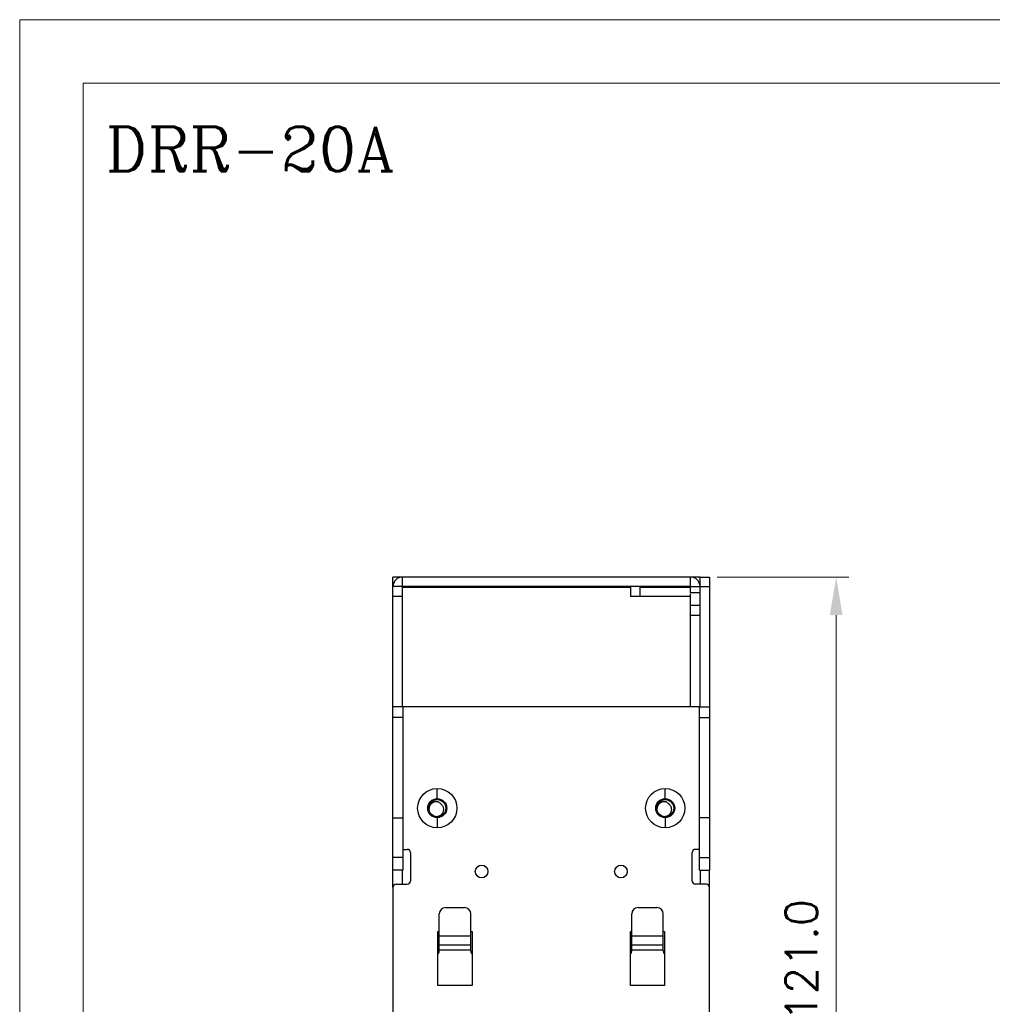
# Model space of a CAD drawing. Header units: millimetres. Extents: x 0 to 420, y 0 to 297.
# Tile 4 of 8: x 0 to 154, y 142 to 297. Entities that reach past the tile are written whole.
import ezdxf

# ---------------------------------------------------------------- set-up
doc = ezdxf.new("R2010")
doc.units = ezdxf.units.MM
doc.layers.get('0').update_dxf_attribs({"linetype": 'CONTINUOUS', "lineweight": 13})
doc.layers.get('Defpoints').update_dxf_attribs({"linetype": 'CONTINUOUS', "lineweight": 13})
doc.layers.add('Dimension', color=2, linetype='CONTINUOUS', lineweight=9)
doc.layers.add('Line', color=3, linetype='CONTINUOUS', lineweight=25)
doc.styles.add('ROMANC', font='romanc')
doc.styles.get("Standard").update_dxf_attribs({"font": 'romans.shx'})
doc.dimstyles.new('yutana', dxfattribs={"dimtxt": 3.5, "dimasz": 3, "dimexe": 1, "dimexo": 0.6, "dimgap": 1.5, "dimtad": 1, "dimdec": 1, "dimzin": 0, "dimdsep": 46, "dimtxsty": 'Standard', "dimcen": 0, "dimadec": 0, "dimazin": 0, "dimtp": 0.01, "dimtm": 0.01, "dimtfac": 1, "dimtdec": 1, "dimtmove": 0, "dimatfit": 3, "dimfxl": 1, "dimtolj": 1, "dimtzin": 0, "dimlwd": 0, "dimlwe": 0, "dimarcsym": 0})

# ---------------------------------------------------------------- blocks, each defined once
blk = doc.blocks.new('*D6')
at = {"layer": 'Defpoints', "color": 0, "ltscale": 5}
for p in [(108.95, 209), (128.95, 209), (108.95, 88)]:
    blk.add_point(p, dxfattribs=at)
at = {"layer": 'Dimension', "color": 0, "lineweight": 0, "ltscale": 5}
for p, q in [((110.15, 209), (130.95, 209)), ((128.95, 94), (128.95, 203)), ((110.15, 88), (130.95, 88))]:
    blk.add_line(p, q, dxfattribs=at)
at = {"layer": 'Dimension', "color": 0, "ltscale": 5}
for points in [[(127.95, 203), (129.95, 203), (128.95, 209)], [(127.95, 94), (129.95, 94), (128.95, 88)]]:
    blk.add_solid(points, dxfattribs=at)
at = {"layer": 'Dimension', "color": 0, "ltscale": 5, "insert": (123.45, 148.5), "char_height": 5, "attachment_point": 5, "rotation": 90}
blk.add_mtext('\\A1;121.0', dxfattribs=at)

msp = doc.modelspace()

# ---------------------------------------------------------------- linework, layer by layer
at = {"color": 7, "linetype": 'Continuous', "lineweight": 30}
for p, q in [((58.95, 160), (58.95, 209)), ((60.45, 209), (58.95, 209)), ((60.45, 207.5), (60.45, 209)), ((105.95, 209), (60.45, 209)), ((105.95, 207.5), (105.95, 209)), ((107.45, 209), (105.95, 209)), ((107.45, 188.5), (107.45, 209)), ((107.45, 209), (108.95, 209)), ((108.95, 209), (108.95, 188.5)), ((60.45, 207.5), (58.95, 207.5)), ((60.45, 207.5), (60.45, 207.4)), ((105.95, 207.5), (60.45, 207.5)), ((60.45, 188.5), (60.45, 207.4)), ((60.45, 207.4), (96.45, 207.4)), ((60.65, 207.4), (60.65, 207.5)), ((96.45, 207.4), (96.45, 205.9)), ((97.95, 207.4), (97.95, 205.9)), ((97.95, 207.4), (105.95, 207.4)), ((105.75, 207.4), (105.75, 207.5)), ((105.95, 206.5), (105.95, 207.5)), ((105.95, 207.5), (108.95, 207.5)), ((58.95, 206), (60.45, 206)), ((96.45, 206), (97.95, 206)), ((105.95, 205.9), (96.45, 205.9)), ((107.45, 206.5), (105.95, 206.5)), ((105.95, 188.5), (105.95, 206.36)), ((108.95, 205.5), (109, 205.5)), ((109, 199.5), (109, 205.5)), ((107.45, 204.5), (105.95, 204.5)), ((105.95, 203), (107.45, 203)), ((108.95, 199.5), (109, 199.5)), ((60.55, 188.5), (58.95, 188.5)), ((60.55, 162.7), (60.55, 188.5)), ((107.35, 188.5), (60.55, 188.5)), ((107.35, 162.7), (107.35, 188.5)), ((107.35, 188.5), (108.95, 188.5)), ((108.95, 188.5), (108.95, 162.7)), ((60.55, 186.84), (58.95, 186.84)), ((107.35, 186.84), (108.95, 186.84)), ((65.95, 174), (65.95, 175.6)), ((101.95, 174), (101.95, 175.6)), ((65.95, 173.85), (65.95, 173.95)), ((101.95, 173.85), (101.95, 173.95)), ((58.95, 171), (60.55, 171)), ((65.95, 171), (65.95, 169.4)), ((101.95, 171), (101.95, 169.4)), ((108.95, 171), (107.35, 171)), ((60.55, 166), (61.2, 166)), ((61.7, 165.5), (61.7, 161)), ((106.2, 161), (106.2, 165.5)), ((107.35, 166), (106.7, 166)), ((60.55, 164.7), (58.95, 164.7)), ((107.35, 164.7), (108.95, 164.7)), ((60.55, 162.7), (58.95, 162.7)), ((60.45, 160.5), (60.45, 162.7)), ((107.35, 162.7), (108.95, 162.7)), ((107.45, 162.7), (107.45, 160.5)), ((108.95, 130.7), (108.95, 162.7)), ((59.45, 160.5), (61.2, 160.5)), ((108.45, 160.5), (106.7, 160.5)), ((58.95, 160), (58.95, 132.7)), ((66.25, 149.95), (66.25, 155.79)), ((67.25, 156.79), (70.25, 156.79)), ((71.25, 149.95), (71.25, 155.79)), ((96.65, 149.95), (96.65, 155.79)), ((97.65, 156.79), (100.65, 156.79)), ((101.65, 149.95), (101.65, 155.79)), ((66.05, 153), (66.25, 153)), ((66.05, 144.5), (66.05, 153)), ((71.25, 153), (71.45, 153)), ((71.45, 153), (71.45, 144.5)), ((96.45, 144.5), (96.45, 153)), ((96.45, 153), (96.65, 153)), ((101.65, 153), (101.85, 153)), ((101.85, 153), (101.85, 144.5)), ((71.25, 152.28), (66.25, 152.28)), ((71.25, 150.86), (66.25, 150.86)), ((101.65, 152.28), (96.65, 152.28)), ((101.65, 150.86), (96.65, 150.86)), ((66.25, 150.11), (71.25, 150.11)), ((96.65, 150.11), (101.65, 150.11)), ((71.45, 144.5), (66.05, 144.5)), ((101.85, 144.5), (96.45, 144.5))]:
    msp.add_line(p, q, dxfattribs=at)
at = {"ltscale": 5}
for points in [[(0, 0), (420, 0), (420, 297), (0, 297)], [(10, 10), (410, 10), (410, 287), (10, 287)]]:
    msp.add_lwpolyline(points, close=True, dxfattribs=at)
at = {"color": 7, "linetype": 'Continuous', "lineweight": 30}
for centre, radius in [((65.95, 172.5), 3.1), ((101.95, 172.5), 3.1), ((65.95, 172.5), 1.5), ((65.95, 172.5), 1.35), ((101.95, 172.5), 1.5), ((101.95, 172.5), 1.35), ((72.95, 162.5), 1), ((94.95, 162.5), 1)]:
    msp.add_circle(centre, radius, dxfattribs=at)
for centre, radius, start, end in [((60.45, 207.5), 1.5, 90, 180), ((105.95, 207.5), 1.5, 0, 90), ((65.95, 172.5), 1.45, 90, 153.7413), ((101.95, 172.5), 1.45, 90, 153.7413), ((61.2, 165.5), 0.5, 0, 90), ((106.7, 165.5), 0.5, 90, 180), ((59.45, 160), 0.5, 90, 180), ((61.2, 161), 0.5, 270, 0), ((106.7, 161), 0.5, 180, 270), ((108.45, 160), 0.5, 0, 90), ((67.25, 155.79), 1, 90, 180), ((70.25, 155.79), 1, 0, 90), ((97.65, 155.79), 1, 90, 180), ((100.65, 155.79), 1, 0, 90), ((65.5, 149.95), 0.75, 317.6755, 0), ((72, 149.95), 0.75, 180, 222.3245), ((95.9, 149.95), 0.75, 317.6755, 0), ((102.4, 149.95), 0.75, 180, 222.3245)]:
    msp.add_arc(centre, radius, start, end, dxfattribs=at)
for points, knots in [([(64.65, 172.13), (64.63, 172.2), (64.59, 172.33), (64.55, 172.53), (64.55, 172.74), (64.58, 172.94), (64.62, 173.08), (64.65, 173.14)], [0, 0, 0, 0, 0.201389, 0.407018, 0.614656, 0.822341, 1.030176, 1.030176, 1.030176, 1.030176]), ([(66.54, 173.11), (66.51, 173.15), (66.45, 173.24), (66.32, 173.34), (66.18, 173.43), (66.02, 173.49), (65.85, 173.52), (65.68, 173.52), (65.5, 173.49), (65.32, 173.42), (65.14, 173.32), (64.99, 173.19), (64.86, 173.04), (64.75, 172.86), (64.68, 172.66), (64.64, 172.47), (64.64, 172.3), (64.64, 172.19), (64.65, 172.13)], [0, 0, 0, 0, 0.158331, 0.321769, 0.486594, 0.653302, 0.822934, 0.997982, 1.180901, 1.372839, 1.56957, 1.768702, 1.973273, 2.181829, 2.390641, 2.587979, 2.762103, 2.920107, 2.920107, 2.920107, 2.920107]), ([(65.64, 171.19), (65.71, 171.18), (65.85, 171.18), (66.06, 171.21), (66.27, 171.28), (66.46, 171.38), (66.62, 171.51), (66.76, 171.67), (66.86, 171.84), (66.93, 172.02), (66.97, 172.21), (66.97, 172.4), (66.94, 172.57), (66.88, 172.74), (66.79, 172.89), (66.68, 173.01), (66.59, 173.08), (66.54, 173.11)], [0, 0, 0, 0, 0.203582, 0.424426, 0.641244, 0.853598, 1.063368, 1.268991, 1.468301, 1.663381, 1.854083, 2.03969, 2.221755, 2.398466, 2.569662, 2.737092, 2.898685, 2.898685, 2.898685, 2.898685]), ([(100.65, 172.13), (100.63, 172.2), (100.59, 172.33), (100.55, 172.53), (100.55, 172.74), (100.58, 172.94), (100.62, 173.08), (100.65, 173.14)], [0, 0, 0, 0, 0.201389, 0.407018, 0.614656, 0.822341, 1.030176, 1.030176, 1.030176, 1.030176]), ([(102.54, 173.11), (102.51, 173.15), (102.45, 173.24), (102.32, 173.34), (102.18, 173.43), (102.02, 173.49), (101.85, 173.52), (101.68, 173.52), (101.5, 173.49), (101.32, 173.42), (101.14, 173.32), (100.99, 173.19), (100.86, 173.04), (100.75, 172.86), (100.68, 172.66), (100.64, 172.47), (100.64, 172.3), (100.64, 172.19), (100.65, 172.13)], [0, 0, 0, 0, 0.158331, 0.321769, 0.486594, 0.653302, 0.822934, 0.997982, 1.180901, 1.372839, 1.56957, 1.768702, 1.973273, 2.181829, 2.390641, 2.587979, 2.762103, 2.920107, 2.920107, 2.920107, 2.920107]), ([(101.64, 171.19), (101.71, 171.18), (101.85, 171.18), (102.06, 171.21), (102.27, 171.28), (102.46, 171.38), (102.62, 171.51), (102.76, 171.67), (102.86, 171.84), (102.93, 172.02), (102.97, 172.21), (102.97, 172.4), (102.94, 172.57), (102.88, 172.74), (102.79, 172.89), (102.68, 173.01), (102.59, 173.08), (102.54, 173.11)], [0, 0, 0, 0, 0.203582, 0.424426, 0.641244, 0.853598, 1.063368, 1.268991, 1.468301, 1.663381, 1.854083, 2.03969, 2.221755, 2.398466, 2.569662, 2.737092, 2.898685, 2.898685, 2.898685, 2.898685])]:
    msp.add_open_spline(points, degree=3, knots=knots, dxfattribs=at)
for points in [[(65.62, 171.19), (65.62, 171.19), (65.63, 171.19), (65.64, 171.19)], [(101.62, 171.19), (101.62, 171.19), (101.63, 171.19), (101.64, 171.19)]]:
    msp.add_open_spline(points, degree=3, dxfattribs=at)

# ---------------------------------------------------------------- texts
at = {"layer": 'Line', "color": 7, "style": 'ROMANC'}
msp.add_text('DRR-20A', height=7, dxfattribs=at).set_placement((13.6, 273.08))

# ---------------------------------------------------------------- dimensions: what is measured, and where the dimension line sits
at = {"layer": 'Dimension', "color": 7}
dim = msp.add_linear_dim(base=(128.95, 209), p1=(108.95, 88), p2=(108.95, 209), angle=90, dimstyle='yutana', override={"dimscale": 2, "dimtxt": 2.5, "dimasz": 3}, dxfattribs=at)
dim.commit()
dim.dimension.update_dxf_attribs({"geometry": '*D6', "text_midpoint": (123.45, 148.5)})

doc.saveas('drawing.dxf')
